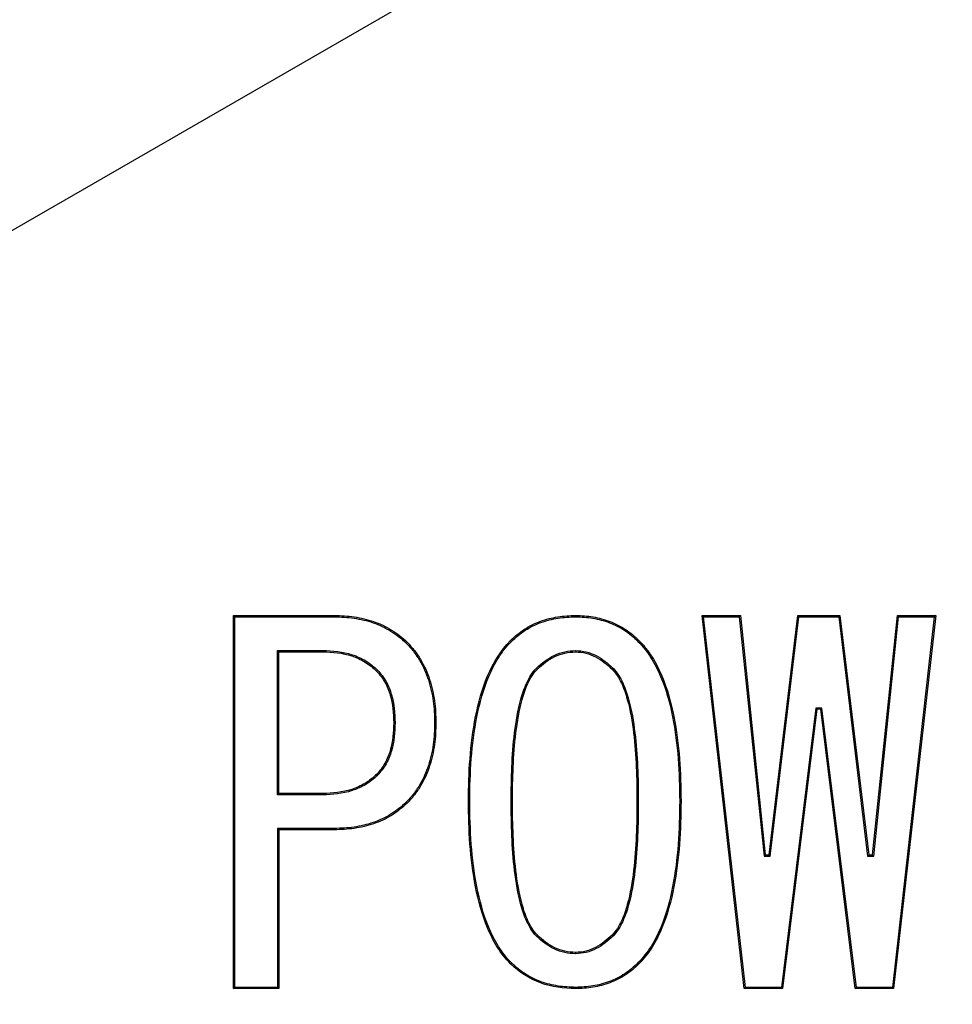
# Model space of a CAD drawing. Header units: millimetres. Extents: x 19 to 819, y 19 to 629.
# Tile 7 of 16: x 199.41 to 204.37, y 197.4 to 202.63. Entities that reach past the tile are written whole.
import ezdxf

# ---------------------------------------------------------------- set-up
doc = ezdxf.new("R2010")
doc.units = ezdxf.units.MM
doc.header["$LTSCALE"] = 3
doc.linetypes.add('SLD-Center', pattern=[19.05, 15.24, -1.27, 1.27, -1.27])
doc.linetypes.add('SLD-Solid', pattern=[0])
doc.layers.add('CENTER', color=40, linetype='SLD-Center')
doc.layers.add('DIMENSIONS', color=140, linetype='SLD-Solid', lineweight=25)
doc.styles.add('SLDTEXTSTYLE0', font='TXT', dxfattribs={"width": 0.7})
doc.dimstyles.new('SLDDIMSTYLE2', dxfattribs={"dimtxt": 6.474023, "dimasz": 9.906, "dimexe": 0, "dimexo": 0.0625, "dimgap": 1.618506, "dimtad": 0, "dimtih": 1, "dimtoh": 1, "dimdec": 4, "dimlfac": 3, "dimzin": 12, "dimdsep": 46, "dimtxsty": 'SLDTEXTSTYLE0', "dimsah": 1, "dimcen": 0.09, "dimadec": 0, "dimazin": 3, "dimtfac": 1, "dimtdec": 0, "dimtofl": 0, "dimtmove": 0, "dimatfit": 3, "dimfxl": 0, "dimfrac": 2, "dimtolj": 1, "dimtzin": 12, "dimarcsym": 0})
doc.dimstyles.new('SLDDIMSTYLE3', dxfattribs={"dimtxt": 6.474023, "dimasz": 9.906, "dimexe": 0, "dimexo": 0.0625, "dimgap": 1.618506, "dimtad": 0, "dimtih": 1, "dimtoh": 1, "dimrnd": 1e-09, "dimzin": 4, "dimdsep": 46, "dimtxsty": 'SLDTEXTSTYLE0', "dimsah": 1, "dimcen": 0, "dimadec": 0, "dimazin": 1, "dimtfac": 1, "dimtofl": 0, "dimtmove": 0, "dimatfit": 3, "dimfxl": 0, "dimfrac": 2, "dimtolj": 1, "dimtzin": 12, "dimarcsym": 0})

# ---------------------------------------------------------------- blocks, each defined once
blk = doc.blocks.new('_D_5')
at = {"layer": 'DIMENSIONS'}
for p, q in [((220.9478, 213.9623), (274.0605, 244.627)), ((187.3374, 155.7473), (187.3374, 94.4181))]:
    blk.add_line(p, q, dxfattribs=at)
for start, end in [(335.61574, 30), (270, 328.237098)]:
    blk.add_arc((187.3374, 194.5573), 90.6142, start, end, dxfattribs=at)
for points in [[(265.8116, 239.8645), (268.9311, 230.3397), (271.6498, 231.7178)], [(187.3374, 103.9431), (197.3116, 102.9604), (197.1458, 106.0039)]]:
    blk.add_solid(points, dxfattribs=at)
at = {"layer": 'DIMENSIONS', "insert": (256.9657, 155.0431), "char_height": 6.35, "attachment_point": 1, "style": 'SLDTEXTSTYLE0'}
blk.add_mtext('120°', dxfattribs=at)
blk = doc.blocks.new('_D_6')
at = {"layer": 'DIMENSIONS'}
for p, q in [((162.5887, 169.8086), (128.271, 135.491)), ((82.7142, 144.8925), (80.5402, 144.8925)), ((80.5402, 144.8925), (80.5402, 134.6031)), ((101.9523, 144.8925), (104.1263, 144.8925)), ((104.1263, 144.8925), (104.1263, 134.6031)), ((128.271, 135.491), (111.6023, 135.491)), ((80.5402, 134.6031), (82.7142, 134.6031)), ((104.1263, 134.6031), (101.9523, 134.6031))]:
    blk.add_line(p, q, dxfattribs=at)
blk.add_solid([(162.5887, 169.8086), (154.5064, 163.8816), (156.6617, 161.7264)], dxfattribs=at)
at = {"layer": 'DIMENSIONS', "char_height": 6.35, "attachment_point": 1, "style": 'SLDTEXTSTYLE0'}
for s, insert in [('%%c', (77.8267, 154.5274)), ('70.0', (87.6016, 154.5274)), ('2.76', (82.7142, 142.7887)), ('B.C.', (83.3903, 131.05))]:
    blk.add_mtext(s, dxfattribs=dict(at, insert=insert))

msp = doc.modelspace()

# ---------------------------------------------------------------- linework, layer by layer
for p, q in [((200.549809, 197.478424), (200.549809, 199.460722)), ((200.556793, 199.453737), (200.549809, 199.460722)), ((200.549809, 199.460722), (201.085402, 199.460722)), ((201.085402, 199.460722), (201.085332, 199.453737)), ((202.366756, 199.453737), (202.366758, 199.460722)), ((203.261674, 197.478424), (203.037945, 199.460722)), ((203.037945, 199.460722), (203.045761, 199.453737)), ((203.037945, 199.460722), (203.241335, 199.460722)), ((203.241335, 199.460722), (203.235039, 199.453737)), ((203.241335, 199.460722), (203.373538, 198.189535)), ((203.393877, 198.189535), (203.546419, 199.460722)), ((203.546419, 199.460722), (203.552615, 199.453737)), ((203.546419, 199.460722), (203.770148, 199.460722)), ((203.770148, 199.460722), (203.763952, 199.453737)), ((203.770148, 199.460722), (203.92269, 198.189535)), ((203.943029, 198.189535), (204.075233, 199.460722)), ((204.278623, 199.460722), (204.054894, 197.478424)), ((204.075233, 199.460722), (204.081528, 199.453737)), ((204.075233, 199.460722), (204.278623, 199.460722)), ((204.278623, 199.460722), (204.270806, 199.453737)), ((200.556793, 197.485408), (200.556793, 199.453737)), ((200.556793, 199.453737), (201.085332, 199.453737)), ((203.267914, 197.485408), (203.045761, 199.453737)), ((203.045761, 199.453737), (203.235039, 199.453737)), ((203.235039, 199.453737), (203.367242, 198.182551)), ((203.400073, 198.182551), (203.552615, 199.453737)), ((203.552615, 199.453737), (203.763952, 199.453737)), ((203.763952, 199.453737), (203.916494, 198.182551)), ((203.949325, 198.182551), (204.081528, 199.453737)), ((204.270806, 199.453737), (204.048654, 197.485408)), ((204.081528, 199.453737), (204.270806, 199.453737)), ((201.471843, 199.318349), (201.466901, 199.313409)), ((202.020996, 199.328518), (202.025908, 199.323551)), ((202.702352, 199.328518), (202.697445, 199.323544)), ((200.783503, 199.275239), (201.02444, 199.275239)), ((200.783503, 198.507975), (200.783503, 199.275239)), ((200.783503, 199.275239), (200.790487, 199.268255)), ((200.790487, 198.514959), (200.790487, 199.268255)), ((200.790487, 199.268255), (201.024385, 199.268255)), ((201.02444, 199.275239), (201.024385, 199.268255)), ((202.366857, 199.274493), (202.366758, 199.267501)), ((201.314105, 199.170715), (201.309131, 199.165806)), ((202.15843, 199.180917), (202.163368, 199.175976)), ((202.564886, 199.18095), (202.559979, 199.175976)), ((203.641939, 198.969401), (203.458888, 197.485408)), ((203.648114, 198.962416), (203.465063, 197.478424)), ((203.648114, 198.962416), (203.641939, 198.969401)), ((203.674629, 198.969401), (203.641939, 198.969401)), ((203.668453, 198.962416), (203.648114, 198.962416)), ((203.668453, 198.962416), (203.674629, 198.969401)), ((203.851504, 197.478424), (203.668453, 198.962416)), ((203.85768, 197.485408), (203.674629, 198.969401)), ((201.407642, 198.89123), (201.400657, 198.89123)), ((201.624385, 198.89123), (201.6174, 198.89123)), ((201.314082, 198.61172), (201.309131, 198.616654)), ((200.790487, 198.514959), (200.783503, 198.507975)), ((201.02444, 198.507975), (200.783503, 198.507975)), ((201.024385, 198.514959), (200.790487, 198.514959)), ((201.02444, 198.507975), (201.024385, 198.514959)), ((201.471843, 198.464111), (201.466919, 198.469069)), ((201.797267, 198.474281), (201.804251, 198.474281)), ((202.031165, 198.474281), (202.024181, 198.474293)), ((202.699166, 198.474269), (202.692182, 198.474281)), ((202.92608, 198.474281), (202.919096, 198.474281)), ((201.085333, 198.329476), (200.783503, 198.329476)), ((200.783503, 198.329476), (200.783503, 197.485408)), ((200.790487, 198.322492), (200.783503, 198.329476)), ((200.790487, 198.322492), (200.790487, 197.478424)), ((201.085402, 198.322492), (200.790487, 198.322492)), ((201.085402, 198.322492), (201.085333, 198.329476)), ((203.373538, 198.189535), (203.367242, 198.182551)), ((203.367242, 198.182551), (203.400073, 198.182551)), ((203.373538, 198.189535), (203.393877, 198.189535)), ((203.393877, 198.189535), (203.400073, 198.182551)), ((203.92269, 198.189535), (203.916494, 198.182551)), ((203.916494, 198.182551), (203.949325, 198.182551)), ((203.92269, 198.189535), (203.943029, 198.189535)), ((203.943029, 198.189535), (203.949325, 198.182551)), ((202.158391, 197.757512), (202.163368, 197.762416)), ((202.564926, 197.757479), (202.559979, 197.762416)), ((202.366857, 197.663899), (202.366758, 197.670891)), ((202.702352, 197.609874), (202.697419, 197.614824)), ((200.549809, 197.478424), (200.556793, 197.485408)), ((200.790487, 197.478424), (200.549809, 197.478424)), ((200.783503, 197.485408), (200.556793, 197.485408)), ((200.790487, 197.478424), (200.783503, 197.485408)), ((202.366758, 197.478424), (202.366756, 197.485409)), ((203.267914, 197.485408), (203.261674, 197.478424)), ((203.465063, 197.478424), (203.261674, 197.478424)), ((203.458888, 197.485408), (203.267914, 197.485408)), ((203.465063, 197.478424), (203.458888, 197.485408)), ((203.851504, 197.478424), (203.85768, 197.485408)), ((204.054894, 197.478424), (203.851504, 197.478424)), ((204.048654, 197.485408), (203.85768, 197.485408)), ((204.054894, 197.478424), (204.048654, 197.485408))]:
    msp.add_line(p, q)
at = {"flags": 128}
msp.add_lwpolyline([(202.020996, 197.609874), (202.023761, 197.612642), (202.025934, 197.614817)], dxfattribs=at)
msp.add_circle((187.33739, 194.557332), 50)
for points, knots in [([(201.085402, 199.460722), (201.120658, 199.460016), (201.155925, 199.458473), (201.225699, 199.448083), (201.260263, 199.440449), (201.326959, 199.417494), (201.358962, 199.402248), (201.404036, 199.374519), (201.418665, 199.364575), (201.446193, 199.342589), (201.45902, 199.330471), (201.471843, 199.318349)], [0.001692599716, 0.001692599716, 0.001692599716, 0.001692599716, 0.001798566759, 0.001798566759, 0.001904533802, 0.001904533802, 0.002010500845, 0.002010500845, 0.002063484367, 0.002063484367, 0.002116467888, 0.002116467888, 0.002116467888, 0.002116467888]), ([(202.020996, 199.328518), (202.044088, 199.350188), (202.068072, 199.371183), (202.121573, 199.405253), (202.150318, 199.419012), (202.209789, 199.441079), (202.240721, 199.448534), (202.303353, 199.458667), (202.335037, 199.460223), (202.366758, 199.460722)], [0.001520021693, 0.001520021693, 0.001520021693, 0.001520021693, 0.001615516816, 0.001615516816, 0.00171101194, 0.00171101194, 0.001806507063, 0.001806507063, 0.001902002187, 0.001902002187, 0.001902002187, 0.001902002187]), ([(202.366758, 199.460722), (202.397671, 199.460215), (202.42855, 199.45856), (202.489481, 199.448048), (202.51952, 199.440331), (202.577169, 199.418038), (202.604998, 199.404216), (202.65664, 199.370279), (202.679807, 199.34956), (202.702352, 199.328518)], [0.001484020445, 0.001484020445, 0.001484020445, 0.001484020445, 0.001577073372, 0.001577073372, 0.001670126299, 0.001670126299, 0.001763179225, 0.001763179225, 0.001856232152, 0.001856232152, 0.001856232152, 0.001856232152]), ([(201.085332, 199.453737), (201.120604, 199.453031), (201.155259, 199.451511), (201.224331, 199.441225), (201.258464, 199.433681), (201.324212, 199.411054), (201.355695, 199.396058), (201.40018, 199.368691), (201.414589, 199.358892), (201.441502, 199.337398), (201.454114, 199.325498), (201.466901, 199.313409)], [0, 0, 0, 0, 0.00010368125, 0.00010368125, 0.000207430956, 0.000207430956, 0.000311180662, 0.000311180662, 0.000363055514, 0.000363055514, 0.000414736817, 0.000414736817, 0.000414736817, 0.000414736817]), ([(202.025908, 199.323551), (202.04896, 199.345177), (202.072345, 199.365624), (202.124854, 199.399062), (202.153166, 199.41262), (202.211801, 199.434376), (202.242165, 199.441692), (202.304104, 199.451713), (202.33503, 199.453235), (202.366756, 199.453737)], [0, 0, 0, 0, 0.000092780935, 0.000092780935, 0.000185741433, 0.000185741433, 0.00027870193, 0.00027870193, 0.000371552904, 0.000371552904, 0.000371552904, 0.000371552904]), ([(202.366756, 199.453737), (202.39767, 199.453227), (202.427741, 199.451612), (202.487951, 199.441224), (202.517433, 199.43365), (202.574218, 199.411691), (202.601655, 199.398055), (202.652259, 199.364801), (202.674938, 199.344547), (202.697445, 199.323544)], [0, 0, 0, 0, 0.000091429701, 0.000091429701, 0.000182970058, 0.000182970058, 0.000274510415, 0.000274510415, 0.000365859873, 0.000365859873, 0.000365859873, 0.000365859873]), ([(201.466901, 199.313409), (201.480221, 199.299308), (201.493301, 199.285421), (201.516726, 199.255549), (201.527342, 199.239509), (201.557012, 199.190158), (201.572787, 199.15517), (201.59641, 199.082174), (201.604727, 199.044478), (201.6154, 198.968359), (201.616729, 198.930025), (201.6174, 198.89123)], [0, 0, 0, 0, 0.000056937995, 0.000056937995, 0.000114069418, 0.000114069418, 0.000228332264, 0.000228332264, 0.00034259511, 0.00034259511, 0.00045673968, 0.00045673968, 0.00045673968, 0.00045673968]), ([(201.471843, 199.318349), (201.485188, 199.304221), (201.498521, 199.290082), (201.522458, 199.259558), (201.533209, 199.243306), (201.563237, 199.19336), (201.579288, 199.157765), (201.603199, 199.08388), (201.61159, 199.045826), (201.622375, 198.968912), (201.623716, 198.930033), (201.624385, 198.89123)], [0.001865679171, 0.001865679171, 0.001865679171, 0.001865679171, 0.001924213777, 0.001924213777, 0.001982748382, 0.001982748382, 0.002099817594, 0.002099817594, 0.002216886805, 0.002216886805, 0.002333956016, 0.002333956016, 0.002333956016, 0.002333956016]), ([(201.797267, 198.474281), (201.797938, 198.624644), (201.806029, 198.775986), (201.849812, 198.997584), (201.869666, 199.070636), (201.928809, 199.209168), (201.968836, 199.274145), (202.020996, 199.328518)], [0, 0, 0, 0, 0.5, 0.5, 0.75, 0.75, 1, 1, 1, 1]), ([(201.804251, 198.474281), (201.804922, 198.624474), (201.812994, 198.775201), (201.856608, 198.99595), (201.876275, 199.068329), (201.920353, 199.171575), (201.937008, 199.204908), (201.96695, 199.252094), (201.977546, 199.267481), (202.000324, 199.296606), (202.01287, 199.309957), (202.025908, 199.323551)], [0, 0, 0, 0, 0.00044855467, 0.00044855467, 0.00067284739, 0.00067284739, 0.000784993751, 0.000784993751, 0.000841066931, 0.000841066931, 0.00089695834, 0.00089695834, 0.00089695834, 0.00089695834]), ([(202.697445, 199.323544), (202.710481, 199.309953), (202.723024, 199.296604), (202.7458, 199.267482), (202.756397, 199.252095), (202.786337, 199.20491), (202.803005, 199.171585), (202.847029, 199.068328), (202.866835, 198.995886), (202.910323, 198.775351), (202.918426, 198.62435), (202.919096, 198.474281)], [0, 0, 0, 0, 0.000055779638, 0.000055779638, 0.000111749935, 0.000111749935, 0.000223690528, 0.000223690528, 0.000447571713, 0.000447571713, 0.000895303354, 0.000895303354, 0.000895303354, 0.000895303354]), ([(202.702352, 199.328518), (202.715391, 199.314925), (202.728295, 199.301202), (202.751494, 199.271539), (202.762189, 199.256003), (202.792445, 199.208321), (202.809336, 199.174542), (202.853639, 199.070631), (202.873617, 198.997594), (202.917317, 198.77598), (202.92541, 198.624637), (202.92608, 198.474281)], [0.003616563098, 0.003616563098, 0.003616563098, 0.003616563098, 0.003673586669, 0.003673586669, 0.00373061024, 0.00373061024, 0.003844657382, 0.003844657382, 0.004072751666, 0.004072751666, 0.004528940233, 0.004528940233, 0.004528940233, 0.004528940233]), ([(201.024385, 199.268255), (201.076047, 199.26745), (201.128373, 199.262294), (201.202167, 199.237762), (201.225934, 199.227116), (201.270269, 199.200197), (201.29032, 199.183683), (201.309131, 199.165806)], [0, 0, 0, 0, 0.000155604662, 0.000155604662, 0.000233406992, 0.000233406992, 0.000311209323, 0.000311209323, 0.000311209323, 0.000311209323]), ([(201.02444, 199.275239), (201.024458, 199.275238), (201.024476, 199.275238), (201.024494, 199.275238), (201.076418, 199.274429), (201.129735, 199.269202), (201.204791, 199.244249), (201.229166, 199.233324), (201.274286, 199.205928), (201.295072, 199.188802), (201.313942, 199.170869), (201.313996, 199.170818), (201.314051, 199.170766), (201.314105, 199.170715)], [0, 0, 0, 0, 0.000000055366, 0.000000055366, 0.000000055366, 0.000158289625, 0.000158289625, 0.000237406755, 0.000237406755, 0.000316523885, 0.000316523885, 0.000316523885, 0.000316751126, 0.000316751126, 0.000316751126, 0.000316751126]), ([(202.15843, 199.180917), (202.158471, 199.180956), (202.158511, 199.180995), (202.158552, 199.181033), (202.186347, 199.207509), (202.217436, 199.232299), (202.270572, 199.257375), (202.289188, 199.263913), (202.327566, 199.272446), (202.34745, 199.27381), (202.366512, 199.274481), (202.366627, 199.274485), (202.366742, 199.274489), (202.366857, 199.274493)], [0, 0, 0, 0, 0.000000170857, 0.000000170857, 0.000000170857, 0.000117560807, 0.000117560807, 0.000176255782, 0.000176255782, 0.000234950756, 0.000234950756, 0.000234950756, 0.000235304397, 0.000235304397, 0.000235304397, 0.000235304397]), ([(202.163368, 199.175976), (202.190943, 199.202242), (202.221294, 199.226396), (202.273115, 199.250852), (202.291245, 199.257216), (202.32854, 199.265508), (202.347695, 199.26683), (202.366758, 199.267501)], [0, 0, 0, 0, 0.000114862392, 0.000114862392, 0.000172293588, 0.000172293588, 0.000229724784, 0.000229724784, 0.000229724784, 0.000229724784]), ([(202.366758, 199.267501), (202.385085, 199.266339), (202.403409, 199.265148), (202.438858, 199.256606), (202.456012, 199.249595), (202.505098, 199.224701), (202.533157, 199.200878), (202.559979, 199.175976)], [0, 0, 0, 0, 0.00005406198, 0.00005406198, 0.000108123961, 0.000108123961, 0.000216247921, 0.000216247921, 0.000216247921, 0.000216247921]), ([(202.366857, 199.274493), (202.366971, 199.274486), (202.367086, 199.274479), (202.367201, 199.274471), (202.385464, 199.273313), (202.404344, 199.272106), (202.441194, 199.263227), (202.458798, 199.256014), (202.509003, 199.230552), (202.537961, 199.205948), (202.564731, 199.181094), (202.564782, 199.181046), (202.564834, 199.180998), (202.564886, 199.18095)], [0, 0, 0, 0, 0.000000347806, 0.000000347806, 0.000000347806, 0.000055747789, 0.000055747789, 0.000111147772, 0.000111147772, 0.000221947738, 0.000221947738, 0.000221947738, 0.000222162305, 0.000222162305, 0.000222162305, 0.000222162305]), ([(201.309131, 199.165806), (201.32597, 199.147612), (201.341322, 199.128079), (201.365762, 199.084977), (201.3748, 199.061776), (201.395942, 198.990573), (201.399642, 198.940593), (201.400657, 198.89123)], [0, 0, 0, 0, 0.000073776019, 0.000073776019, 0.000147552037, 0.000147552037, 0.000295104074, 0.000295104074, 0.000295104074, 0.000295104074]), ([(201.314105, 199.170715), (201.314156, 199.17066), (201.314206, 199.170605), (201.314257, 199.17055), (201.331199, 199.152244), (201.347138, 199.13198), (201.372096, 199.087966), (201.381381, 199.064148), (201.402865, 198.991793), (201.406623, 198.940791), (201.407639, 198.891374), (201.40764, 198.891326), (201.407641, 198.891278), (201.407642, 198.89123)], [0, 0, 0, 0, 0.00000022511, 0.00000022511, 0.00000022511, 0.000075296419, 0.000075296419, 0.000150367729, 0.000150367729, 0.000300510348, 0.000300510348, 0.000300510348, 0.000300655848, 0.000300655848, 0.000300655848, 0.000300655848]), ([(202.024181, 198.474293), (202.024397, 198.595441), (202.027721, 198.717053), (202.049602, 198.898075), (202.059429, 198.958341), (202.084397, 199.046554), (202.093813, 199.075781), (202.113656, 199.117624), (202.121099, 199.131003), (202.137408, 199.157331), (202.147869, 199.169846), (202.158314, 199.180796), (202.158353, 199.180836), (202.158391, 199.180877), (202.15843, 199.180917)], [0, 0, 0, 0, 0.000366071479, 0.000366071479, 0.000549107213, 0.000549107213, 0.00064062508, 0.00064062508, 0.000686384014, 0.000686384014, 0.000732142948, 0.000732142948, 0.000732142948, 0.000732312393, 0.000732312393, 0.000732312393, 0.000732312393]), ([(202.031165, 198.474281), (202.03138, 198.595271), (202.03471, 198.716671), (202.056508, 198.897008), (202.066304, 198.956989), (202.091039, 199.044377), (202.100376, 199.07332), (202.11984, 199.114365), (202.127203, 199.127595), (202.143178, 199.153384), (202.152878, 199.164978), (202.163368, 199.175976)], [0, 0, 0, 0, 0.000363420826, 0.000363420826, 0.000545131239, 0.000545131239, 0.000635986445, 0.000635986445, 0.000681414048, 0.000681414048, 0.000726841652, 0.000726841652, 0.000726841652, 0.000726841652]), ([(202.559979, 199.175976), (202.570469, 199.164978), (202.580169, 199.153384), (202.596144, 199.127595), (202.603507, 199.114365), (202.622971, 199.07332), (202.632308, 199.044377), (202.657043, 198.956989), (202.666839, 198.897008), (202.688637, 198.716671), (202.691967, 198.595271), (202.692182, 198.474281)], [0, 0, 0, 0, 0.000045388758, 0.000045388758, 0.000090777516, 0.000090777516, 0.000181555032, 0.000181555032, 0.000363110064, 0.000363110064, 0.000726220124, 0.000726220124, 0.000726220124, 0.000726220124]), ([(202.564886, 199.18095), (202.564935, 199.180898), (202.564984, 199.180847), (202.565033, 199.180796), (202.575478, 199.169846), (202.585939, 199.157331), (202.602248, 199.131003), (202.609691, 199.117624), (202.629534, 199.075781), (202.63895, 199.046554), (202.663919, 198.958341), (202.673745, 198.898075), (202.695626, 198.717053), (202.698951, 198.595441), (202.699166, 198.474293), (202.699166, 198.474285), (202.699166, 198.474277), (202.699166, 198.474269)], [0.000000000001, 0.000000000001, 0.000000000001, 0.000000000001, 0.00000021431, 0.00000021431, 0.00000021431, 0.000045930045, 0.000045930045, 0.00009164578, 0.00009164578, 0.000183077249, 0.000183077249, 0.000365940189, 0.000365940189, 0.000731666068, 0.000731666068, 0.000731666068, 0.000731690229, 0.000731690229, 0.000731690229, 0.000731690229]), ([(201.400657, 198.89123), (201.399642, 198.841867), (201.395942, 198.791887), (201.3748, 198.720684), (201.365762, 198.697483), (201.341322, 198.654381), (201.32597, 198.634848), (201.309131, 198.616654)], [0, 0, 0, 0, 0.000148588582, 0.000148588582, 0.000222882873, 0.000222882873, 0.000297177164, 0.000297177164, 0.000297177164, 0.000297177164]), ([(201.407642, 198.89123), (201.407641, 198.891182), (201.40764, 198.891134), (201.407639, 198.891086), (201.406623, 198.841669), (201.402865, 198.790667), (201.381381, 198.718312), (201.372096, 198.694494), (201.347138, 198.65048), (201.331199, 198.630216), (201.314257, 198.61191), (201.314199, 198.611847), (201.31414, 198.611784), (201.314082, 198.61172)], [0, 0, 0, 0, 0.000000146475, 0.000000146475, 0.000000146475, 0.000151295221, 0.000151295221, 0.000226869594, 0.000226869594, 0.000302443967, 0.000302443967, 0.000302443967, 0.000302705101, 0.000302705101, 0.000302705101, 0.000302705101]), ([(201.6174, 198.89123), (201.616729, 198.852435), (201.6154, 198.814101), (201.604727, 198.737982), (201.59641, 198.700286), (201.572787, 198.62729), (201.557012, 198.592302), (201.527342, 198.542951), (201.516726, 198.526912), (201.493306, 198.497046), (201.480232, 198.483164), (201.466919, 198.469069)], [0, 0, 0, 0, 0.000115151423, 0.000115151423, 0.000230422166, 0.000230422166, 0.000345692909, 0.000345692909, 0.000403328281, 0.000403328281, 0.00046074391, 0.00046074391, 0.00046074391, 0.00046074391]), ([(201.624385, 198.89123), (201.623716, 198.852427), (201.622375, 198.813548), (201.61159, 198.736634), (201.603199, 198.69858), (201.579288, 198.624696), (201.563237, 198.589101), (201.533209, 198.539154), (201.522458, 198.522903), (201.498521, 198.492378), (201.485188, 198.478239), (201.471843, 198.464111)], [0.001862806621, 0.001862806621, 0.001862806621, 0.001862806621, 0.001979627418, 0.001979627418, 0.002096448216, 0.002096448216, 0.002213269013, 0.002213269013, 0.002271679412, 0.002271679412, 0.00233008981, 0.00233008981, 0.00233008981, 0.00233008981]), ([(201.309131, 198.616654), (201.290175, 198.598989), (201.270094, 198.582582), (201.225863, 198.555594), (201.201952, 198.545367), (201.128199, 198.521003), (201.076016, 198.51576), (201.024385, 198.514959)], [0, 0, 0, 0, 0.000077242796, 0.000077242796, 0.000154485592, 0.000154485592, 0.000308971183, 0.000308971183, 0.000308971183, 0.000308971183]), ([(201.314082, 198.61172), (201.314019, 198.611662), (201.313955, 198.611603), (201.313892, 198.611544), (201.294871, 198.593818), (201.274129, 198.576862), (201.229103, 198.549389), (201.204503, 198.538854), (201.129669, 198.514133), (201.076307, 198.508779), (201.024494, 198.507976), (201.024476, 198.507975), (201.024458, 198.507975), (201.02444, 198.507975)], [0, 0, 0, 0, 0.000000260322, 0.000000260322, 0.000000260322, 0.000078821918, 0.000078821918, 0.000157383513, 0.000157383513, 0.000314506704, 0.000314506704, 0.000314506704, 0.000314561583, 0.000314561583, 0.000314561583, 0.000314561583]), ([(201.466919, 198.469069), (201.441219, 198.445124), (201.414759, 198.423165), (201.355617, 198.386652), (201.324066, 198.372071), (201.258233, 198.349557), (201.224206, 198.341962), (201.155188, 198.331703), (201.120574, 198.330181), (201.085333, 198.329476)], [0, 0, 0, 0, 0.000103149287, 0.000103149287, 0.00020651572, 0.00020651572, 0.000309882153, 0.000309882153, 0.000413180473, 0.000413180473, 0.000413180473, 0.000413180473]), ([(202.020996, 197.609874), (201.994846, 197.637566), (201.970856, 197.667272), (201.930231, 197.731644), (201.913275, 197.765867), (201.869085, 197.871168), (201.849448, 197.945141), (201.805912, 198.169295), (201.797933, 198.322275), (201.797267, 198.474281)], [0, 0, 0, 0, 0.125, 0.125, 0.25, 0.25, 0.5, 0.5, 1, 1, 1, 1]), ([(202.025934, 197.614817), (202, 197.642295), (201.976494, 197.671424), (201.93637, 197.735003), (201.919602, 197.768838), (201.875751, 197.873334), (201.856251, 197.946742), (201.812874, 198.170076), (201.804918, 198.322431), (201.804251, 198.474281)], [0, 0, 0, 0, 0.000112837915, 0.000112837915, 0.000225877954, 0.000225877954, 0.000451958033, 0.000451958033, 0.000904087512, 0.000904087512, 0.000904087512, 0.000904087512]), ([(202.158391, 197.757512), (202.158341, 197.757567), (202.15829, 197.757621), (202.15824, 197.757675), (202.147837, 197.768926), (202.137344, 197.781421), (202.120571, 197.808099), (202.113275, 197.821877), (202.093532, 197.864365), (202.083865, 197.893961), (202.059257, 197.983671), (202.04945, 198.04466), (202.02767, 198.228201), (202.024384, 198.351458), (202.024181, 198.474269), (202.024181, 198.474277), (202.024181, 198.474285), (202.024181, 198.474293)], [0.000000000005, 0.000000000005, 0.000000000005, 0.000000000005, 0.00000022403, 0.00000022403, 0.00000022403, 0.00004657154, 0.00004657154, 0.000092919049, 0.000092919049, 0.000185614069, 0.000185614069, 0.000371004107, 0.000371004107, 0.000741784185, 0.000741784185, 0.000741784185, 0.000741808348, 0.000741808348, 0.000741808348, 0.000741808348]), ([(202.163368, 197.762416), (202.152933, 197.773702), (202.143049, 197.785469), (202.126692, 197.811486), (202.119496, 197.825063), (202.100091, 197.866822), (202.090516, 197.896117), (202.066162, 197.984902), (202.056359, 198.045711), (202.03466, 198.228568), (202.031368, 198.351629), (202.031165, 198.474281)], [0, 0, 0, 0, 0.00004603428, 0.00004603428, 0.000092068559, 0.000092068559, 0.000184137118, 0.000184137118, 0.000368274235, 0.000368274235, 0.000736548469, 0.000736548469, 0.000736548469, 0.000736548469]), ([(202.692182, 198.474281), (202.691979, 198.351629), (202.688688, 198.228568), (202.666988, 198.045711), (202.657186, 197.984902), (202.632831, 197.896117), (202.623256, 197.866822), (202.603851, 197.825063), (202.596655, 197.811486), (202.580299, 197.785469), (202.570414, 197.773702), (202.559979, 197.762416)], [0, 0, 0, 0, 0.000368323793, 0.000368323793, 0.000552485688, 0.000552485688, 0.000644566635, 0.000644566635, 0.000690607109, 0.000690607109, 0.000736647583, 0.000736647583, 0.000736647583, 0.000736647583]), ([(202.699166, 198.474269), (202.698963, 198.351458), (202.695677, 198.228201), (202.673897, 198.04466), (202.66409, 197.983671), (202.639482, 197.893961), (202.629815, 197.864365), (202.610072, 197.821877), (202.602776, 197.808099), (202.586004, 197.781421), (202.57551, 197.768926), (202.565107, 197.757675), (202.565047, 197.75761), (202.564986, 197.757545), (202.564926, 197.757479)], [0, 0, 0, 0, 0.000370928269, 0.000370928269, 0.000556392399, 0.000556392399, 0.000649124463, 0.000649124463, 0.000695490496, 0.000695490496, 0.000741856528, 0.000741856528, 0.000741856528, 0.000742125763, 0.000742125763, 0.000742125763, 0.000742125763]), ([(202.919096, 198.474281), (202.91843, 198.322543), (202.910413, 198.169945), (202.867205, 197.946796), (202.847553, 197.873338), (202.803754, 197.768828), (202.786976, 197.735001), (202.746854, 197.671425), (202.72335, 197.642299), (202.697419, 197.614824)], [0, 0, 0, 0, 0.000453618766, 0.000453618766, 0.000680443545, 0.000680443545, 0.000793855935, 0.000793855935, 0.000907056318, 0.000907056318, 0.000907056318, 0.000907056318]), ([(202.92608, 198.474281), (202.925414, 198.322276), (202.917403, 198.169309), (202.873996, 197.945127), (202.854219, 197.871173), (202.810084, 197.765861), (202.793114, 197.731641), (202.752491, 197.667271), (202.7285, 197.637565), (202.702352, 197.609874)], [0.003693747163, 0.003693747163, 0.003693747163, 0.003693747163, 0.004152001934, 0.004152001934, 0.004381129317, 0.004381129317, 0.004495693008, 0.004495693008, 0.004610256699, 0.004610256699, 0.004610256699, 0.004610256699]), ([(201.471843, 198.464111), (201.446059, 198.440076), (201.418884, 198.417504), (201.358893, 198.380467), (201.326752, 198.365608), (201.260067, 198.342803), (201.225569, 198.335104), (201.155856, 198.324742), (201.120627, 198.323195), (201.085402, 198.322492)], [0.001713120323, 0.001713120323, 0.001713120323, 0.001713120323, 0.001819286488, 0.001819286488, 0.001925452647, 0.001925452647, 0.002031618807, 0.002031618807, 0.002137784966, 0.002137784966, 0.002137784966, 0.002137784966]), ([(202.366857, 197.663899), (202.366742, 197.663903), (202.366627, 197.663907), (202.366512, 197.663911), (202.34745, 197.664583), (202.327566, 197.665946), (202.289188, 197.674479), (202.270572, 197.681017), (202.217436, 197.706094), (202.186347, 197.730883), (202.158552, 197.757359), (202.158498, 197.75741), (202.158444, 197.757461), (202.158391, 197.757512)], [0, 0, 0, 0, 0.000000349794, 0.000000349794, 0.000000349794, 0.000058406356, 0.000058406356, 0.000116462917, 0.000116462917, 0.000232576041, 0.000232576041, 0.000232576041, 0.000232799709, 0.000232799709, 0.000232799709, 0.000232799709]), ([(202.366758, 197.670891), (202.347695, 197.671563), (202.32854, 197.672884), (202.291245, 197.681176), (202.273115, 197.68754), (202.221294, 197.711996), (202.190943, 197.73615), (202.163368, 197.762416)], [0, 0, 0, 0, 0.000056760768, 0.000056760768, 0.000113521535, 0.000113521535, 0.00022704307, 0.00022704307, 0.00022704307, 0.00022704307]), ([(202.559979, 197.762416), (202.533157, 197.737514), (202.505098, 197.713691), (202.456012, 197.688797), (202.438858, 197.681786), (202.403409, 197.673245), (202.385085, 197.672053), (202.366758, 197.670891)], [0, 0, 0, 0, 0.00010991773, 0.00010991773, 0.000164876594, 0.000164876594, 0.000219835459, 0.000219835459, 0.000219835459, 0.000219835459]), ([(202.564926, 197.757479), (202.564861, 197.757419), (202.564796, 197.757359), (202.564731, 197.757298), (202.537961, 197.732444), (202.509003, 197.707841), (202.458798, 197.682379), (202.441194, 197.675165), (202.404344, 197.666286), (202.385464, 197.665079), (202.367201, 197.663921), (202.367086, 197.663914), (202.366971, 197.663906), (202.366857, 197.663899)], [0, 0, 0, 0, 0.000000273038, 0.000000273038, 0.000000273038, 0.000112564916, 0.000112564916, 0.000168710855, 0.000168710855, 0.000224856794, 0.000224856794, 0.000224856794, 0.000225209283, 0.000225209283, 0.000225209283, 0.000225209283]), ([(202.366758, 197.478424), (202.303389, 197.479432), (202.239681, 197.487136), (202.120553, 197.530357), (202.067079, 197.566432), (202.020996, 197.609874)], [0, 0, 0, 0, 0.5, 0.5, 1, 1, 1, 1]), ([(202.366756, 197.485409), (202.335069, 197.485916), (202.304138, 197.4874), (202.242301, 197.497443), (202.211812, 197.504677), (202.153186, 197.525947), (202.125046, 197.53974), (202.072359, 197.57301), (202.048925, 197.593152), (202.025934, 197.614817)], [0, 0, 0, 0, 0.000093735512, 0.000093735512, 0.000187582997, 0.000187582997, 0.000281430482, 0.000281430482, 0.000375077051, 0.000375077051, 0.000375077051, 0.000375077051]), ([(202.697419, 197.614824), (202.67497, 197.59378), (202.652261, 197.573819), (202.601459, 197.54075), (202.574187, 197.526874), (202.517437, 197.505369), (202.487809, 197.497914), (202.427707, 197.487499), (202.397631, 197.485923), (202.366756, 197.485409)], [0, 0, 0, 0, 0.00009027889, 0.00009027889, 0.00018076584, 0.00018076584, 0.00027125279, 0.00027125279, 0.000361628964, 0.000361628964, 0.000361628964, 0.000361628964]), ([(202.702352, 197.609874), (202.679859, 197.588784), (202.656573, 197.568293), (202.604825, 197.534608), (202.577152, 197.520529), (202.519421, 197.498652), (202.489361, 197.491095), (202.428503, 197.480549), (202.397634, 197.478936), (202.366758, 197.478424)], [0.001498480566, 0.001498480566, 0.001498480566, 0.001498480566, 0.001591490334, 0.001591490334, 0.001684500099, 0.001684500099, 0.001777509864, 0.001777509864, 0.001870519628, 0.001870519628, 0.001870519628, 0.001870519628])]:
    msp.add_open_spline(points, degree=3, knots=knots)
at = {"layer": 'CENTER'}
msp.add_line((187.33739, 194.557332), (217.648279, 212.057332), dxfattribs=at)
at = {"layer": 'CENTER', "linetype": 'SLD-Center'}
msp.add_circle((187.33739, 194.557332), 35, dxfattribs=at)

# ---------------------------------------------------------------- dimensions: what is measured, and where the dimension line sits
at = {"layer": 'DIMENSIONS'}
dim = msp.add_angular_dim_2l(base=(231.431932, 115.395396), line1=((187.33739, 159.557332), (187.33739, 194.557332)), line2=((217.648279, 212.057332), (187.33739, 194.557332)), dimstyle='SLDDIMSTYLE2', dxfattribs=at)
dim.commit()
dim.dimension.update_dxf_attribs({"geometry": '_D_5', "text_midpoint": (267.33739, 152.002182), "dimtype": 162})
dim = msp.add_diameter_dim_2p(p1=(212.086128, 219.306069), p2=(162.588653, 169.808594), text='<>\\PB.C.', dimstyle='SLDDIMSTYLE3', dxfattribs=at)
dim.commit()
dim.dimension.update_dxf_attribs({"geometry": '_D_6', "text_midpoint": (92.333252, 138.83647), "dimtype": 163})

doc.saveas('drawing.dxf')
